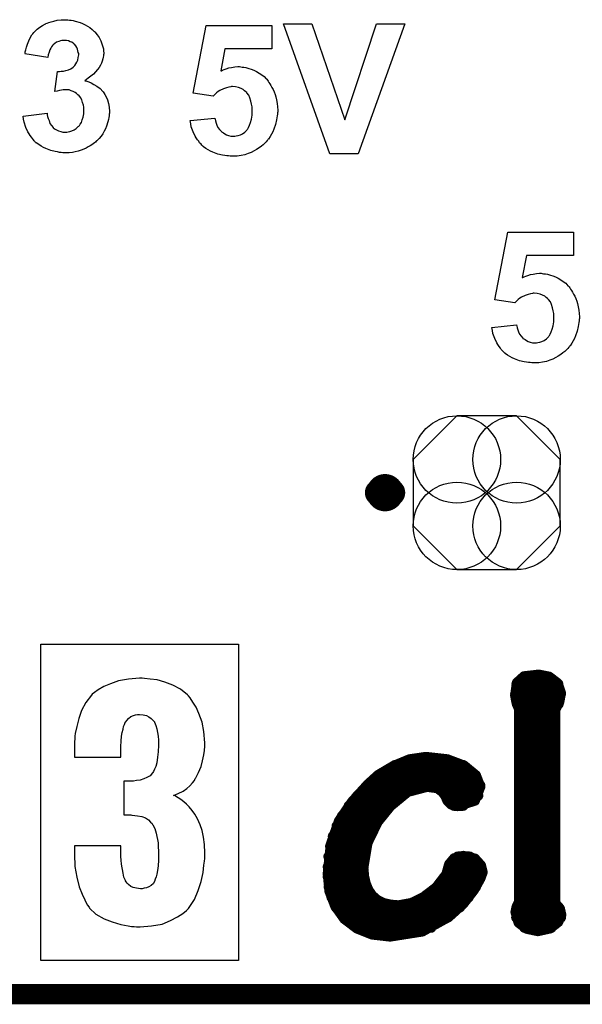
# Model space of a CAD drawing. Extents: x -0.07 to 0.95, y -0.15 to 2.1.
# Tile 3 of 14: x 0.41 to 0.58, y -0.15 to 0.14. Entities that reach past the tile are written whole.
import ezdxf

# ---------------------------------------------------------------- set-up
doc = ezdxf.new("R2010")
doc.units = 0
doc.layers.get('0').update_dxf_attribs({"linetype": 'CONTINUOUS'})
for name, color, linetype in [('gko', 6, 'CONTINUOUS'), ('gto', 2, 'CONTINUOUS'), ('gts', 1, 'CONTINUOUS')]:
    doc.layers.add(name, color=color, linetype=linetype)

# ---------------------------------------------------------------- blocks, each defined once
blk = doc.blocks.new('D62')
at = {"const_width": 0.00395}
blk.add_lwpolyline([(-0.001975, 0, 1), (0.001975, 0, 1)], format="xyb", close=True, dxfattribs=at)
blk = doc.blocks.new('D31')
at = {"const_width": 0.0015}
blk.add_lwpolyline([(-0.00075, 0, 1), (0.00075, 0, 1)], format="xyb", close=True, dxfattribs=at)
blk = doc.blocks.new('D64')
blk.add_lwpolyline([(-0.0217, 0.0098), (-0.0217, -0.0098), (-0.0088, -0.0227), (0.0088, -0.0227), (0.0217, -0.0098), (0.0217, 0.0098), (0.0088, 0.0227), (-0.0088, 0.0227)], close=True)
for centre in [(-0.0088, 0.0098), (0.0088, 0.0098), (-0.0088, -0.0098), (0.0088, -0.0098)]:
    blk.add_circle(centre, 0.0129)

msp = doc.modelspace()

# ---------------------------------------------------------------- linework, layer by layer
at = {"layer": 'gko', "color": 6, "const_width": 0.006}
msp.add_lwpolyline([(-0.05, -0.15), (0.85, -0.15)], dxfattribs=at)
at = {"layer": 'gto', "color": 2}
for points in [[(0.4279, 0.1376), (0.4284, 0.1375), (0.4289, 0.1375), (0.4295, 0.1374), (0.4301, 0.1372), (0.4315, 0.1368), (0.4322, 0.1365), (0.433, 0.1361), (0.4337, 0.1357), (0.4344, 0.1353), (0.4351, 0.1347), (0.4357, 0.1341), (0.4358, 0.1341), (0.4359, 0.134), (0.436, 0.1339), (0.4362, 0.1336), (0.4366, 0.1331), (0.4371, 0.1323), (0.4376, 0.1314), (0.438, 0.1302), (0.4384, 0.129), (0.4384, 0.1284), (0.4385, 0.1277), (0.4385, 0.1277), (0.4385, 0.1275), (0.4384, 0.1272), (0.4384, 0.1269), (0.4383, 0.1265), (0.4382, 0.126), (0.438, 0.1254), (0.4378, 0.1248), (0.4375, 0.1242), (0.4371, 0.1235), (0.4367, 0.1229), (0.4361, 0.1222), (0.4355, 0.1215), (0.4347, 0.1209), (0.4339, 0.1203), (0.4329, 0.1196), (0.433, 0.1196), (0.4331, 0.1196), (0.4332, 0.1196), (0.4335, 0.1195), (0.4341, 0.1193), (0.4348, 0.119), (0.4356, 0.1185), (0.4365, 0.118), (0.4374, 0.1173), (0.4382, 0.1164), (0.4383, 0.1163), (0.4385, 0.116), (0.4388, 0.1155), (0.4392, 0.1148), (0.4396, 0.1139), (0.4399, 0.1129), (0.4401, 0.1118), (0.4402, 0.1105), (0.4402, 0.1104), (0.4402, 0.1103), (0.4402, 0.11), (0.4401, 0.1097), (0.4401, 0.1092), (0.44, 0.1087), (0.4399, 0.1081), (0.4397, 0.1075), (0.4393, 0.1062), (0.439, 0.1054), (0.4386, 0.1047), (0.4382, 0.1039), (0.4377, 0.1032), (0.4371, 0.1025), (0.4365, 0.1018), (0.4364, 0.1018), (0.4363, 0.1017), (0.4361, 0.1015), (0.4358, 0.1013), (0.4354, 0.101), (0.435, 0.1007), (0.4345, 0.1004), (0.4339, 0.1001), (0.4333, 0.0997), (0.4326, 0.0994), (0.4318, 0.0991), (0.431, 0.0988), (0.4301, 0.0986), (0.4293, 0.0984), (0.4283, 0.0983), (0.4273, 0.0983), (0.4268, 0.0983), (0.4264, 0.0983), (0.4259, 0.0984), (0.4254, 0.0984), (0.4249, 0.0986), (0.4242, 0.0987), (0.4229, 0.099), (0.4214, 0.0996), (0.4207, 0.0999), (0.42, 0.1003), (0.4193, 0.1008), (0.4186, 0.1013), (0.4185, 0.1013), (0.4184, 0.1014), (0.4183, 0.1016), (0.418, 0.1018), (0.4178, 0.1021), (0.4175, 0.1025), (0.4172, 0.1029), (0.4168, 0.1034), (0.4165, 0.1039), (0.4161, 0.1045), (0.4155, 0.1058), (0.415, 0.1074), (0.4148, 0.1082), (0.4147, 0.1091), (0.4218, 0.11), (0.4218, 0.1099), (0.4218, 0.1099), (0.4218, 0.1095), (0.4219, 0.109), (0.4221, 0.1084), (0.4224, 0.1078), (0.4226, 0.107), (0.4231, 0.1064), (0.4236, 0.1058), (0.4236, 0.1057), (0.4239, 0.1055), (0.4242, 0.1053), (0.4246, 0.1051), (0.4251, 0.1048), (0.4258, 0.1046), (0.4264, 0.1044), (0.4272, 0.1044), (0.4273, 0.1044), (0.4276, 0.1044), (0.428, 0.1045), (0.4285, 0.1046), (0.4291, 0.1048), (0.4298, 0.1051), (0.4304, 0.1055), (0.431, 0.1061), (0.4311, 0.1062), (0.4313, 0.1064), (0.4315, 0.1068), (0.4319, 0.1073), (0.4321, 0.108), (0.4324, 0.1088), (0.4326, 0.1098), (0.4326, 0.1108), (0.4326, 0.1109), (0.4326, 0.1109), (0.4326, 0.1113), (0.4326, 0.1118), (0.4325, 0.1124), (0.4322, 0.1132), (0.432, 0.1139), (0.4316, 0.1146), (0.4311, 0.1153), (0.431, 0.1153), (0.4308, 0.1155), (0.4305, 0.1158), (0.4301, 0.1161), (0.4295, 0.1164), (0.4289, 0.1166), (0.4283, 0.1169), (0.4275, 0.1169), (0.4269, 0.1169), (0.4265, 0.1169), (0.426, 0.1168), (0.4254, 0.1167), (0.4248, 0.1165), (0.4241, 0.1164), (0.4249, 0.1223), (0.4254, 0.1223), (0.4259, 0.1224), (0.4266, 0.1224), (0.4273, 0.1226), (0.4281, 0.1228), (0.4288, 0.1231), (0.4295, 0.1236), (0.4295, 0.1236), (0.4298, 0.1239), (0.43, 0.1241), (0.4303, 0.1246), (0.4306, 0.1251), (0.4309, 0.1257), (0.431, 0.1264), (0.4311, 0.1272), (0.4311, 0.1274), (0.4311, 0.1276), (0.431, 0.1279), (0.4309, 0.1284), (0.4308, 0.1289), (0.4306, 0.1294), (0.4303, 0.1299), (0.4299, 0.1304), (0.4299, 0.1304), (0.4297, 0.1305), (0.4295, 0.1307), (0.4291, 0.131), (0.4286, 0.1311), (0.4281, 0.1314), (0.4275, 0.1315), (0.4268, 0.1315), (0.4265, 0.1315), (0.4261, 0.1315), (0.4257, 0.1314), (0.4252, 0.1312), (0.4246, 0.131), (0.4241, 0.1306), (0.4236, 0.1302), (0.4235, 0.1301), (0.4234, 0.13), (0.4231, 0.1296), (0.4229, 0.1292), (0.4226, 0.1287), (0.4224, 0.128), (0.4221, 0.1272), (0.422, 0.1264), (0.4152, 0.1275), (0.4152, 0.1275), (0.4153, 0.1276), (0.4153, 0.1278), (0.4153, 0.1281), (0.4155, 0.1287), (0.4157, 0.1295), (0.416, 0.1304), (0.4164, 0.1314), (0.4168, 0.1322), (0.4173, 0.1331), (0.4174, 0.1332), (0.4176, 0.1334), (0.4179, 0.1338), (0.4184, 0.1343), (0.4189, 0.1348), (0.4196, 0.1354), (0.4204, 0.1359), (0.4213, 0.1364), (0.4214, 0.1364), (0.4214, 0.1365), (0.4218, 0.1366), (0.4223, 0.1368), (0.423, 0.137), (0.4238, 0.1372), (0.4248, 0.1375), (0.4259, 0.1376), (0.427, 0.1376), (0.4275, 0.1376), (0.4279, 0.1376)], [(0.4881, 0.129), (0.4742, 0.129), (0.473, 0.1225), (0.4731, 0.1225), (0.4732, 0.1225), (0.4735, 0.1227), (0.474, 0.1229), (0.4746, 0.1231), (0.4754, 0.1234), (0.4762, 0.1235), (0.4772, 0.1237), (0.4781, 0.1238), (0.4786, 0.1238), (0.4789, 0.1237), (0.4793, 0.1236), (0.4798, 0.1236), (0.4804, 0.1235), (0.481, 0.1233), (0.4823, 0.1229), (0.483, 0.1226), (0.4836, 0.1223), (0.4844, 0.1218), (0.4851, 0.1213), (0.4858, 0.1208), (0.4864, 0.1201), (0.4865, 0.1201), (0.4866, 0.12), (0.4868, 0.1198), (0.487, 0.1195), (0.4872, 0.1191), (0.4875, 0.1187), (0.4878, 0.1182), (0.4881, 0.1176), (0.4885, 0.117), (0.4888, 0.1163), (0.4891, 0.1155), (0.4893, 0.1148), (0.4895, 0.1139), (0.4897, 0.1129), (0.4898, 0.1119), (0.4899, 0.1109), (0.4899, 0.1108), (0.4899, 0.1107), (0.4899, 0.1104), (0.4898, 0.1101), (0.4898, 0.1097), (0.4897, 0.1092), (0.4896, 0.1086), (0.4895, 0.108), (0.4892, 0.1067), (0.4887, 0.1053), (0.4884, 0.1045), (0.488, 0.1038), (0.4876, 0.1031), (0.4871, 0.1023), (0.487, 0.1023), (0.4869, 0.1021), (0.4867, 0.1019), (0.4864, 0.1016), (0.486, 0.1012), (0.4855, 0.1007), (0.485, 0.1003), (0.4844, 0.0998), (0.4836, 0.0993), (0.4829, 0.0989), (0.482, 0.0984), (0.4811, 0.0981), (0.4801, 0.0977), (0.479, 0.0975), (0.4779, 0.0973), (0.4767, 0.0973), (0.4762, 0.0973), (0.4758, 0.0973), (0.4753, 0.0974), (0.4748, 0.0974), (0.4742, 0.0975), (0.4735, 0.0976), (0.4722, 0.0979), (0.4707, 0.0985), (0.47, 0.0988), (0.4693, 0.0992), (0.4686, 0.0996), (0.4679, 0.1001), (0.4679, 0.1002), (0.4678, 0.1002), (0.4676, 0.1004), (0.4674, 0.1006), (0.4672, 0.1009), (0.4668, 0.1013), (0.4666, 0.1017), (0.4662, 0.1021), (0.4658, 0.1027), (0.4655, 0.1032), (0.4649, 0.1045), (0.4643, 0.106), (0.4642, 0.1069), (0.464, 0.1078), (0.4713, 0.1085), (0.4713, 0.1084), (0.4714, 0.1082), (0.4715, 0.1077), (0.4717, 0.1071), (0.4719, 0.1065), (0.4722, 0.1058), (0.4727, 0.1052), (0.4732, 0.1046), (0.4732, 0.1045), (0.4734, 0.1044), (0.4738, 0.1042), (0.4742, 0.1039), (0.4747, 0.1036), (0.4753, 0.1034), (0.476, 0.1032), (0.4768, 0.1032), (0.4769, 0.1032), (0.4772, 0.1032), (0.4776, 0.1033), (0.4782, 0.1034), (0.4788, 0.1036), (0.4794, 0.1039), (0.4801, 0.1044), (0.4807, 0.105), (0.4808, 0.1052), (0.481, 0.1054), (0.4812, 0.1058), (0.4815, 0.1065), (0.4818, 0.1073), (0.4821, 0.1082), (0.4823, 0.1094), (0.4823, 0.1107), (0.4823, 0.1108), (0.4823, 0.1109), (0.4823, 0.111), (0.4823, 0.1113), (0.4823, 0.1119), (0.4821, 0.1127), (0.4819, 0.1136), (0.4816, 0.1145), (0.4813, 0.1153), (0.4807, 0.116), (0.4807, 0.1161), (0.4804, 0.1163), (0.48, 0.1166), (0.4796, 0.117), (0.479, 0.1173), (0.4783, 0.1176), (0.4774, 0.1178), (0.4765, 0.1179), (0.4762, 0.1179), (0.476, 0.1178), (0.4754, 0.1177), (0.4747, 0.1175), (0.4738, 0.1172), (0.4728, 0.1167), (0.4723, 0.1164), (0.4718, 0.116), (0.4713, 0.1155), (0.4708, 0.115), (0.4649, 0.1159), (0.4687, 0.1359), (0.4881, 0.1359), (0.4881, 0.129)], [(0.5136, 0.098), (0.5052, 0.098), (0.4915, 0.1364), (0.4999, 0.1364), (0.5096, 0.108), (0.519, 0.1364), (0.5273, 0.1364), (0.5136, 0.098)], [(0.5771, 0.068), (0.5632, 0.068), (0.562, 0.0615), (0.5621, 0.0615), (0.5622, 0.0615), (0.5625, 0.0617), (0.563, 0.0619), (0.5636, 0.0621), (0.5644, 0.0624), (0.5652, 0.0625), (0.5662, 0.0627), (0.5671, 0.0628), (0.5676, 0.0628), (0.5679, 0.0627), (0.5683, 0.0626), (0.5688, 0.0626), (0.5694, 0.0625), (0.57, 0.0623), (0.5713, 0.0619), (0.572, 0.0616), (0.5726, 0.0613), (0.5734, 0.0608), (0.5741, 0.0603), (0.5748, 0.0598), (0.5754, 0.0591), (0.5755, 0.0591), (0.5756, 0.059), (0.5758, 0.0588), (0.576, 0.0585), (0.5762, 0.0581), (0.5765, 0.0577), (0.5768, 0.0572), (0.5771, 0.0566), (0.5775, 0.056), (0.5778, 0.0553), (0.5781, 0.0545), (0.5783, 0.0538), (0.5785, 0.0529), (0.5787, 0.0519), (0.5788, 0.0509), (0.5789, 0.0499), (0.5789, 0.0498), (0.5789, 0.0497), (0.5789, 0.0494), (0.5788, 0.0491), (0.5788, 0.0487), (0.5787, 0.0482), (0.5786, 0.0476), (0.5785, 0.047), (0.5782, 0.0457), (0.5777, 0.0443), (0.5774, 0.0435), (0.577, 0.0428), (0.5766, 0.0421), (0.5761, 0.0413), (0.576, 0.0413), (0.5759, 0.0411), (0.5757, 0.0409), (0.5754, 0.0406), (0.575, 0.0402), (0.5745, 0.0397), (0.574, 0.0393), (0.5734, 0.0388), (0.5726, 0.0383), (0.5719, 0.0379), (0.571, 0.0374), (0.5701, 0.0371), (0.5691, 0.0367), (0.568, 0.0365), (0.5669, 0.0363), (0.5657, 0.0363), (0.5652, 0.0363), (0.5648, 0.0363), (0.5643, 0.0364), (0.5638, 0.0364), (0.5632, 0.0365), (0.5625, 0.0366), (0.5612, 0.0369), (0.5597, 0.0375), (0.559, 0.0378), (0.5583, 0.0382), (0.5576, 0.0386), (0.5569, 0.0391), (0.5569, 0.0392), (0.5568, 0.0392), (0.5566, 0.0394), (0.5564, 0.0396), (0.5562, 0.0399), (0.5558, 0.0403), (0.5556, 0.0407), (0.5552, 0.0411), (0.5548, 0.0417), (0.5545, 0.0422), (0.5539, 0.0435), (0.5533, 0.045), (0.5532, 0.0459), (0.553, 0.0468), (0.5603, 0.0475), (0.5603, 0.0474), (0.5604, 0.0472), (0.5605, 0.0467), (0.5607, 0.0461), (0.5609, 0.0455), (0.5612, 0.0448), (0.5617, 0.0442), (0.5622, 0.0436), (0.5622, 0.0435), (0.5624, 0.0434), (0.5628, 0.0432), (0.5632, 0.0429), (0.5637, 0.0426), (0.5643, 0.0424), (0.565, 0.0422), (0.5658, 0.0422), (0.5659, 0.0422), (0.5662, 0.0422), (0.5666, 0.0423), (0.5672, 0.0424), (0.5678, 0.0426), (0.5684, 0.0429), (0.5691, 0.0434), (0.5697, 0.044), (0.5698, 0.0442), (0.57, 0.0444), (0.5702, 0.0448), (0.5705, 0.0455), (0.5708, 0.0463), (0.5711, 0.0472), (0.5713, 0.0484), (0.5713, 0.0497), (0.5713, 0.0498), (0.5713, 0.0499), (0.5713, 0.05), (0.5713, 0.0503), (0.5713, 0.0509), (0.5711, 0.0517), (0.5709, 0.0526), (0.5706, 0.0535), (0.5703, 0.0543), (0.5697, 0.055), (0.5696, 0.0551), (0.5694, 0.0553), (0.569, 0.0556), (0.5686, 0.056), (0.568, 0.0563), (0.5673, 0.0566), (0.5664, 0.0568), (0.5655, 0.0569), (0.5652, 0.0569), (0.565, 0.0568), (0.5644, 0.0567), (0.5637, 0.0565), (0.5628, 0.0562), (0.5618, 0.0557), (0.5613, 0.0554), (0.5608, 0.055), (0.5603, 0.0545), (0.5598, 0.054), (0.5539, 0.0549), (0.5577, 0.0749), (0.5771, 0.0749), (0.5771, 0.068)], [(0.4783, -0.1401), (0.4199, -0.1401), (0.4199, -0.0467), (0.4783, -0.0467), (0.4783, -0.1401)], [(0.4498, -0.0567), (0.449, -0.0567), (0.4458, -0.057), (0.4429, -0.0575), (0.4405, -0.0584), (0.4385, -0.0592), (0.4369, -0.0602), (0.4358, -0.061), (0.4351, -0.0615), (0.4349, -0.0618), (0.4332, -0.0639), (0.4319, -0.0663), (0.4311, -0.0686), (0.4306, -0.071), (0.4301, -0.0731), (0.43, -0.0739), (0.43, -0.0747), (0.4299, -0.0754), (0.4299, -0.0758), (0.4299, -0.0761), (0.4299, -0.0763), (0.4299, -0.0801), (0.4435, -0.0801), (0.4435, -0.0769), (0.4436, -0.0753), (0.4437, -0.0739), (0.4439, -0.0728), (0.4442, -0.0718), (0.4443, -0.071), (0.4446, -0.0704), (0.4447, -0.0701), (0.4447, -0.07), (0.4453, -0.0692), (0.4458, -0.0686), (0.4465, -0.0681), (0.4473, -0.0678), (0.4479, -0.0676), (0.4485, -0.0675), (0.449, -0.0675), (0.4501, -0.0676), (0.4511, -0.0678), (0.4518, -0.0682), (0.4525, -0.0686), (0.4529, -0.069), (0.4532, -0.0693), (0.4535, -0.0696), (0.4535, -0.0697), (0.4539, -0.0707), (0.4542, -0.0717), (0.4546, -0.0739), (0.4547, -0.075), (0.4547, -0.0758), (0.4547, -0.0764), (0.4547, -0.0765), (0.4546, -0.0785), (0.4544, -0.0801), (0.4542, -0.0817), (0.4539, -0.0828), (0.4535, -0.0836), (0.4532, -0.0843), (0.453, -0.0846), (0.4529, -0.0847), (0.4522, -0.0856), (0.4512, -0.0861), (0.4503, -0.0865), (0.4492, -0.0868), (0.4482, -0.0869), (0.4473, -0.0871), (0.4444, -0.0871), (0.4444, -0.0971), (0.4465, -0.0971), (0.4468, -0.0972), (0.4469, -0.0972), (0.4485, -0.0974), (0.4497, -0.0976), (0.4508, -0.098), (0.4517, -0.0986), (0.4523, -0.0992), (0.4528, -0.0996), (0.4529, -0.0999), (0.453, -0.1), (0.4536, -0.1011), (0.454, -0.1025), (0.4546, -0.1053), (0.4546, -0.1067), (0.4547, -0.1076), (0.4547, -0.1083), (0.4547, -0.1086), (0.4547, -0.1105), (0.4546, -0.1121), (0.4544, -0.1135), (0.4542, -0.1146), (0.454, -0.1154), (0.4537, -0.1161), (0.4536, -0.1164), (0.4536, -0.1165), (0.4532, -0.1173), (0.4525, -0.1179), (0.4518, -0.1183), (0.4511, -0.1186), (0.4504, -0.1187), (0.4498, -0.1189), (0.4493, -0.1189), (0.4482, -0.1187), (0.4472, -0.1185), (0.4465, -0.1182), (0.4458, -0.1176), (0.4454, -0.1172), (0.4451, -0.1169), (0.4449, -0.1166), (0.4449, -0.1165), (0.4444, -0.1155), (0.4442, -0.1143), (0.4437, -0.1116), (0.4436, -0.1105), (0.4435, -0.1094), (0.4435, -0.1089), (0.4435, -0.1086), (0.4435, -0.1062), (0.4299, -0.1062), (0.4299, -0.1087), (0.43, -0.1123), (0.4306, -0.1155), (0.4312, -0.1183), (0.4321, -0.1205), (0.4329, -0.1222), (0.4336, -0.1236), (0.4342, -0.1243), (0.4343, -0.1246), (0.4362, -0.1264), (0.4386, -0.1278), (0.441, -0.1287), (0.4435, -0.1294), (0.4457, -0.1298), (0.4467, -0.13), (0.4475, -0.13), (0.4482, -0.1301), (0.4492, -0.1301), (0.4526, -0.1298), (0.4557, -0.1293), (0.4582, -0.1283), (0.4603, -0.1272), (0.4618, -0.1262), (0.4629, -0.1253), (0.4635, -0.1247), (0.4637, -0.1244), (0.4653, -0.1221), (0.4664, -0.1194), (0.4672, -0.1168), (0.4678, -0.1141), (0.468, -0.1119), (0.4682, -0.1108), (0.4683, -0.11), (0.4683, -0.1093), (0.4683, -0.1087), (0.4683, -0.1085), (0.4683, -0.1083), (0.4682, -0.1058), (0.4679, -0.1037), (0.4675, -0.1017), (0.4669, -0.1), (0.4662, -0.0983), (0.4654, -0.0969), (0.4646, -0.0958), (0.4637, -0.0947), (0.4629, -0.0939), (0.4621, -0.0932), (0.4612, -0.0926), (0.4605, -0.0921), (0.46, -0.0918), (0.4596, -0.0915), (0.4593, -0.0914), (0.4591, -0.0914), (0.4605, -0.0908), (0.4619, -0.0901), (0.463, -0.0893), (0.4639, -0.0885), (0.4647, -0.0876), (0.4653, -0.0869), (0.4655, -0.0864), (0.4657, -0.0862), (0.4665, -0.0846), (0.4672, -0.0828), (0.4676, -0.0811), (0.468, -0.0794), (0.4682, -0.0781), (0.4683, -0.0768), (0.4683, -0.0761), (0.4683, -0.0758), (0.468, -0.0725), (0.4675, -0.0697), (0.4666, -0.0672), (0.4658, -0.0653), (0.4648, -0.0638), (0.464, -0.0625), (0.4635, -0.062), (0.4632, -0.0617), (0.4611, -0.06), (0.4589, -0.0588), (0.4565, -0.0579), (0.4543, -0.0572), (0.4522, -0.057), (0.4505, -0.0568), (0.4498, -0.0567)]]:
    msp.add_lwpolyline(points, dxfattribs=at)
at = {"layer": 'gto', "color": 2, "const_width": 0.007}
for points in [[(0.5235, -0.002, 1), (0.5195, -0.002)], [(0.5195, -0.002, 1), (0.5235, -0.002)]]:
    msp.add_lwpolyline(points, format="xyb", dxfattribs=at)
at = {"layer": 'gto', "color": 2}
for points, const_width in [([(0.5195, -0.002), (0.5195, -0.002)], 0.007), ([(0.5235, -0.002), (0.5235, -0.002)], 0.007), ([(0.5235, -0.002), (0.5235, -0.002)], 0.007), ([(0.5604, -0.0581), (0.5625, -0.0562)], 0.003), ([(0.5625, -0.0562), (0.5669, -0.0557)], 0.003), ([(0.5669, -0.0557), (0.5699, -0.0563)], 0.003), ([(0.5699, -0.0563), (0.5724, -0.0582)], 0.003), ([(0.5599, -0.0619), (0.5604, -0.0581)], 0.003), ([(0.5603, -0.0584), (0.5726, -0.0584)], 0.003), ([(0.5724, -0.0582), (0.5734, -0.0611)], 0.003), ([(0.5599, -0.0614), (0.5734, -0.0614)], 0.003), ([(0.5599, -0.0619), (0.5603, -0.064)], 0.003), ([(0.5729, -0.0638), (0.5734, -0.0611)], 0.003), ([(0.5603, -0.064), (0.561, -0.0658)], 0.003), ([(0.5604, -0.0644), (0.5727, -0.0644)], 0.003), ([(0.5717, -0.0661), (0.5729, -0.0638)], 0.003), ([(0.561, -0.1228), (0.561, -0.0658)], 0.003), ([(0.561, -0.0674), (0.5717, -0.0674)], 0.003), ([(0.5717, -0.1231), (0.5717, -0.0661)], 0.003), ([(0.561, -0.0704), (0.5717, -0.0704)], 0.003), ([(0.561, -0.0734), (0.5717, -0.0734)], 0.003), ([(0.561, -0.0764), (0.5717, -0.0764)], 0.003), ([(0.561, -0.0794), (0.5717, -0.0794)], 0.003), ([(0.5195, -0.0853), (0.5239, -0.0827)], 0.003), ([(0.5239, -0.0827), (0.5287, -0.0807)], 0.003), ([(0.5244, -0.0824), (0.5446, -0.0824)], 0.003), ([(0.5287, -0.0807), (0.5335, -0.08)], 0.003), ([(0.5335, -0.08), (0.5336, -0.08)], 0.003), ([(0.5336, -0.08), (0.5399, -0.0807)], 0.003), ([(0.5399, -0.0807), (0.5449, -0.0826)], 0.003), ([(0.5449, -0.0826), (0.5483, -0.0854)], 0.003), ([(0.561, -0.0824), (0.5717, -0.0824)], 0.003), ([(0.5164, -0.0881), (0.5195, -0.0853)], 0.003), ([(0.5194, -0.0854), (0.5483, -0.0854)], 0.003), ([(0.5483, -0.0854), (0.5496, -0.0888)], 0.003), ([(0.561, -0.0854), (0.5717, -0.0854)], 0.003), ([(0.5117, -0.0933), (0.5164, -0.0881)], 0.003), ([(0.5161, -0.0884), (0.5496, -0.0884)], 0.003), ([(0.561, -0.0884), (0.5717, -0.0884)], 0.003), ([(0.5133, -0.0914), (0.5265, -0.0914)], 0.003), ([(0.5231, -0.0945), (0.5282, -0.0903)], 0.003), ([(0.5282, -0.0903), (0.5339, -0.0888)], 0.003), ([(0.5339, -0.0888), (0.5369, -0.0892)], 0.003), ([(0.5369, -0.0892), (0.5384, -0.0903)], 0.003), ([(0.5384, -0.0903), (0.5393, -0.0915)], 0.003), ([(0.5392, -0.0914), (0.549, -0.0914)], 0.003), ([(0.5393, -0.0915), (0.5399, -0.0929)], 0.003), ([(0.548, -0.0929), (0.5496, -0.0888)], 0.003), ([(0.561, -0.0914), (0.5717, -0.0914)], 0.003), ([(0.5079, -0.0989), (0.5117, -0.0933)], 0.003), ([(0.5108, -0.0944), (0.5232, -0.0944)], 0.003), ([(0.5399, -0.0929), (0.541, -0.094)], 0.003), ([(0.541, -0.094), (0.5429, -0.0945)], 0.003), ([(0.5418, -0.0944), (0.5446, -0.0944)], 0.003), ([(0.5429, -0.0945), (0.548, -0.0929)], 0.003), ([(0.561, -0.0944), (0.5717, -0.0944)], 0.003), ([(0.5193, -0.0992), (0.5231, -0.0945)], 0.003), ([(0.5055, -0.1058), (0.5079, -0.0989)], 0.003), ([(0.5088, -0.0974), (0.5206, -0.0974)], 0.003), ([(0.5163, -0.1054), (0.5193, -0.0992)], 0.003), ([(0.561, -0.0974), (0.5717, -0.0974)], 0.003), ([(0.5072, -0.1004), (0.5186, -0.1004)], 0.003), ([(0.561, -0.1004), (0.5717, -0.1004)], 0.003), ([(0.5046, -0.1144), (0.5055, -0.1058)], 0.003), ([(0.5061, -0.1034), (0.5171, -0.1034)], 0.003), ([(0.5151, -0.1127), (0.5163, -0.1054)], 0.003), ([(0.561, -0.1034), (0.5717, -0.1034)], 0.003), ([(0.5053, -0.1064), (0.516, -0.1064)], 0.003), ([(0.561, -0.1064), (0.5717, -0.1064)], 0.003), ([(0.5048, -0.1094), (0.5153, -0.1094)], 0.003), ([(0.5396, -0.1146), (0.5404, -0.1117)], 0.003), ([(0.5404, -0.1117), (0.5419, -0.1099)], 0.003), ([(0.5419, -0.1099), (0.5446, -0.1092)], 0.003), ([(0.5429, -0.1094), (0.5465, -0.1094)], 0.003), ([(0.5446, -0.1092), (0.548, -0.11)], 0.003), ([(0.548, -0.11), (0.5498, -0.112)], 0.003), ([(0.561, -0.1094), (0.5717, -0.1094)], 0.003), ([(0.5046, -0.1124), (0.5151, -0.1124)], 0.003), ([(0.5046, -0.1144), (0.5051, -0.1196)], 0.003), ([(0.5151, -0.1127), (0.5153, -0.1152)], 0.003), ([(0.5366, -0.1185), (0.5396, -0.1146)], 0.003), ([(0.5402, -0.1124), (0.5499, -0.1124)], 0.003), ([(0.5496, -0.1159), (0.5503, -0.114)], 0.003), ([(0.5498, -0.112), (0.5503, -0.114)], 0.003), ([(0.561, -0.1124), (0.5717, -0.1124)], 0.003), ([(0.5046, -0.1154), (0.5153, -0.1154)], 0.003), ([(0.5153, -0.1152), (0.5158, -0.1174)], 0.003), ([(0.5158, -0.1174), (0.5166, -0.1193)], 0.003), ([(0.5391, -0.1154), (0.5498, -0.1154)], 0.003), ([(0.5477, -0.1193), (0.5496, -0.1159)], 0.003), ([(0.561, -0.1154), (0.5717, -0.1154)], 0.003), ([(0.5049, -0.1184), (0.5161, -0.1184)], 0.003), ([(0.5051, -0.1196), (0.5068, -0.124)], 0.003), ([(0.5166, -0.1193), (0.5177, -0.1209)], 0.003), ([(0.5328, -0.1214), (0.5366, -0.1185)], 0.003), ([(0.5367, -0.1184), (0.5483, -0.1184)], 0.003), ([(0.5446, -0.1233), (0.5477, -0.1193)], 0.003), ([(0.561, -0.1184), (0.5717, -0.1184)], 0.003), ([(0.5057, -0.1214), (0.5182, -0.1214)], 0.003), ([(0.5177, -0.1209), (0.5192, -0.1222)], 0.003), ([(0.5192, -0.1222), (0.521, -0.1231)], 0.003), ([(0.521, -0.1231), (0.5231, -0.1236)], 0.003), ([(0.5255, -0.1238), (0.5293, -0.1231)], 0.003), ([(0.5293, -0.1231), (0.5328, -0.1214)], 0.003), ([(0.5329, -0.1214), (0.5462, -0.1214)], 0.003), ([(0.5403, -0.1272), (0.5446, -0.1233)], 0.003), ([(0.5603, -0.1243), (0.561, -0.1228)], 0.003), ([(0.561, -0.1214), (0.5717, -0.1214)], 0.003), ([(0.5717, -0.1231), (0.5731, -0.1248)], 0.003), ([(0.5068, -0.124), (0.5095, -0.1278)], 0.003), ([(0.507, -0.1244), (0.5436, -0.1244)], 0.003), ([(0.5231, -0.1236), (0.5255, -0.1238)], 0.003), ([(0.56, -0.1258), (0.5603, -0.1243)], 0.003), ([(0.56, -0.1258), (0.5609, -0.1289)], 0.003), ([(0.5603, -0.1244), (0.5728, -0.1244)], 0.003), ([(0.5731, -0.1248), (0.5735, -0.1266)], 0.003), ([(0.5092, -0.1274), (0.54, -0.1274)], 0.003), ([(0.5095, -0.1278), (0.5132, -0.1306)], 0.003), ([(0.5325, -0.1315), (0.5403, -0.1272)], 0.003), ([(0.5602, -0.1274), (0.5734, -0.1274)], 0.003), ([(0.5609, -0.1289), (0.5633, -0.1307)], 0.003), ([(0.5702, -0.1306), (0.5726, -0.1287)], 0.003), ([(0.5726, -0.1287), (0.5735, -0.1266)], 0.003), ([(0.5129, -0.1304), (0.5351, -0.1304)], 0.003), ([(0.5132, -0.1306), (0.5177, -0.1324)], 0.003), ([(0.523, -0.133), (0.5325, -0.1315)], 0.003), ([(0.5626, -0.1304), (0.5706, -0.1304)], 0.003), ([(0.5633, -0.1307), (0.5666, -0.1314)], 0.003), ([(0.5666, -0.1314), (0.5702, -0.1306)], 0.003), ([(0.5177, -0.1324), (0.523, -0.133)], 0.003)]:
    msp.add_lwpolyline(points, dxfattribs=dict(at, const_width=const_width))

# ---------------------------------------------------------------- block references
at = {"layer": 'gto'}
for name, p in [('D62', (0.5195, -0.002)), ('D62', (0.5195, -0.002)), ('D62', (0.5235, -0.002)), ('D62', (0.5235, -0.002)), ('D62', (0.5235, -0.002)), ('D62', (0.5235, -0.002)), ('D31', (0.5625, -0.0562)), ('D31', (0.5669, -0.0557)), ('D31', (0.5699, -0.0563)), ('D31', (0.5603, -0.0584)), ('D31', (0.5604, -0.0581)), ('D31', (0.5724, -0.0582)), ('D31', (0.5726, -0.0584)), ('D31', (0.5599, -0.0614)), ('D31', (0.5599, -0.0619)), ('D31', (0.5599, -0.0619)), ('D31', (0.5734, -0.0611)), ('D31', (0.5734, -0.0611)), ('D31', (0.5734, -0.0614)), ('D31', (0.5603, -0.064)), ('D31', (0.5603, -0.064)), ('D31', (0.5604, -0.0644)), ('D31', (0.5727, -0.0644)), ('D31', (0.5729, -0.0638)), ('D31', (0.5729, -0.0638)), ('D31', (0.561, -0.0658)), ('D31', (0.561, -0.0658)), ('D31', (0.561, -0.0674)), ('D31', (0.5717, -0.0661)), ('D31', (0.5717, -0.0661)), ('D31', (0.5717, -0.0674)), ('D31', (0.561, -0.0704)), ('D31', (0.5717, -0.0704)), ('D31', (0.561, -0.0734)), ('D31', (0.5717, -0.0734)), ('D31', (0.561, -0.0764)), ('D31', (0.5717, -0.0764)), ('D31', (0.561, -0.0794)), ('D31', (0.5717, -0.0794)), ('D31', (0.5239, -0.0827)), ('D31', (0.5244, -0.0824)), ('D31', (0.5287, -0.0807)), ('D31', (0.5335, -0.08)), ('D31', (0.5335, -0.08)), ('D31', (0.5336, -0.08)), ('D31', (0.5399, -0.0807)), ('D31', (0.5446, -0.0824)), ('D31', (0.5449, -0.0826)), ('D31', (0.561, -0.0824)), ('D31', (0.5717, -0.0824)), ('D31', (0.5194, -0.0854)), ('D31', (0.5195, -0.0853)), ('D31', (0.5483, -0.0854)), ('D31', (0.5483, -0.0854)), ('D31', (0.561, -0.0854)), ('D31', (0.5717, -0.0854)), ('D31', (0.5161, -0.0884)), ('D31', (0.5164, -0.0881)), ('D31', (0.5496, -0.0884)), ('D31', (0.561, -0.0884)), ('D31', (0.5717, -0.0884)), ('D31', (0.5133, -0.0914)), ('D31', (0.5265, -0.0914)), ('D31', (0.5282, -0.0903)), ('D31', (0.5282, -0.0903)), ('D31', (0.5339, -0.0888)), ('D31', (0.5339, -0.0888)), ('D31', (0.5369, -0.0892)), ('D31', (0.5369, -0.0892)), ('D31', (0.5384, -0.0903)), ('D31', (0.5384, -0.0903)), ('D31', (0.5392, -0.0914)), ('D31', (0.5393, -0.0915)), ('D31', (0.5393, -0.0915)), ('D31', (0.549, -0.0914)), ('D31', (0.5496, -0.0888)), ('D31', (0.5496, -0.0888)), ('D31', (0.561, -0.0914)), ('D31', (0.5717, -0.0914)), ('D31', (0.5108, -0.0944)), ('D31', (0.5117, -0.0933)), ('D31', (0.5232, -0.0944)), ('D31', (0.5399, -0.0929)), ('D31', (0.5399, -0.0929)), ('D31', (0.541, -0.094)), ('D31', (0.541, -0.094)), ('D31', (0.5418, -0.0944)), ('D31', (0.5446, -0.0944)), ('D31', (0.548, -0.0929)), ('D31', (0.548, -0.0929)), ('D31', (0.561, -0.0944)), ('D31', (0.5717, -0.0944)), ('D31', (0.5231, -0.0945)), ('D31', (0.5231, -0.0945)), ('D31', (0.5429, -0.0945)), ('D31', (0.5429, -0.0945)), ('D31', (0.5079, -0.0989)), ('D31', (0.5088, -0.0974)), ('D31', (0.5193, -0.0992)), ('D31', (0.5193, -0.0992)), ('D31', (0.5206, -0.0974)), ('D31', (0.561, -0.0974)), ('D31', (0.5717, -0.0974)), ('D31', (0.5072, -0.1004)), ('D31', (0.5186, -0.1004)), ('D31', (0.561, -0.1004)), ('D31', (0.5717, -0.1004)), ('D31', (0.5055, -0.1058)), ('D31', (0.5061, -0.1034)), ('D31', (0.5163, -0.1054)), ('D31', (0.5163, -0.1054)), ('D31', (0.5171, -0.1034)), ('D31', (0.561, -0.1034)), ('D31', (0.5717, -0.1034)), ('D31', (0.5053, -0.1064)), ('D31', (0.516, -0.1064)), ('D31', (0.561, -0.1064)), ('D31', (0.5717, -0.1064)), ('D31', (0.5048, -0.1094)), ('D31', (0.5153, -0.1094)), ('D31', (0.5404, -0.1117)), ('D31', (0.5419, -0.1099)), ('D31', (0.5429, -0.1094)), ('D31', (0.5446, -0.1092)), ('D31', (0.5465, -0.1094)), ('D31', (0.548, -0.11)), ('D31', (0.561, -0.1094)), ('D31', (0.5717, -0.1094)), ('D31', (0.5046, -0.1124)), ('D31', (0.5046, -0.1144)), ('D31', (0.5046, -0.1144)), ('D31', (0.5151, -0.1124)), ('D31', (0.5151, -0.1127)), ('D31', (0.5151, -0.1127)), ('D31', (0.5396, -0.1146)), ('D31', (0.5402, -0.1124)), ('D31', (0.5498, -0.112)), ('D31', (0.5499, -0.1124)), ('D31', (0.5503, -0.114)), ('D31', (0.5503, -0.114)), ('D31', (0.561, -0.1124)), ('D31', (0.5717, -0.1124)), ('D31', (0.5046, -0.1154)), ('D31', (0.5153, -0.1152)), ('D31', (0.5153, -0.1154)), ('D31', (0.5158, -0.1174)), ('D31', (0.5391, -0.1154)), ('D31', (0.5496, -0.1159)), ('D31', (0.5496, -0.1159)), ('D31', (0.5498, -0.1154)), ('D31', (0.561, -0.1154)), ('D31', (0.5717, -0.1154)), ('D31', (0.5049, -0.1184)), ('D31', (0.5051, -0.1196)), ('D31', (0.5051, -0.1196)), ('D31', (0.5161, -0.1184)), ('D31', (0.5166, -0.1193)), ('D31', (0.5366, -0.1185)), ('D31', (0.5367, -0.1184)), ('D31', (0.5477, -0.1193)), ('D31', (0.5477, -0.1193)), ('D31', (0.5483, -0.1184)), ('D31', (0.561, -0.1184)), ('D31', (0.5717, -0.1184)), ('D31', (0.5057, -0.1214)), ('D31', (0.5177, -0.1209)), ('D31', (0.5182, -0.1214)), ('D31', (0.5192, -0.1222)), ('D31', (0.521, -0.1231)), ('D31', (0.5293, -0.1231)), ('D31', (0.5328, -0.1214)), ('D31', (0.5329, -0.1214)), ('D31', (0.5446, -0.1233)), ('D31', (0.5446, -0.1233)), ('D31', (0.5462, -0.1214)), ('D31', (0.561, -0.1214)), ('D31', (0.561, -0.1228)), ('D31', (0.561, -0.1228)), ('D31', (0.5717, -0.1214)), ('D31', (0.5717, -0.1231)), ('D31', (0.5717, -0.1231)), ('D31', (0.5068, -0.124)), ('D31', (0.5068, -0.124)), ('D31', (0.507, -0.1244)), ('D31', (0.5231, -0.1236)), ('D31', (0.5255, -0.1238)), ('D31', (0.5436, -0.1244)), ('D31', (0.56, -0.1258)), ('D31', (0.56, -0.1258)), ('D31', (0.5603, -0.1243)), ('D31', (0.5603, -0.1244)), ('D31', (0.5728, -0.1244)), ('D31', (0.5731, -0.1248)), ('D31', (0.5092, -0.1274)), ('D31', (0.5095, -0.1278)), ('D31', (0.5095, -0.1278)), ('D31', (0.54, -0.1274)), ('D31', (0.5403, -0.1272)), ('D31', (0.5403, -0.1272)), ('D31', (0.5602, -0.1274)), ('D31', (0.5609, -0.1289)), ('D31', (0.5609, -0.1289)), ('D31', (0.5726, -0.1287)), ('D31', (0.5726, -0.1287)), ('D31', (0.5734, -0.1274)), ('D31', (0.5735, -0.1266)), ('D31', (0.5735, -0.1266)), ('D31', (0.5129, -0.1304)), ('D31', (0.5132, -0.1306)), ('D31', (0.5132, -0.1306)), ('D31', (0.5325, -0.1315)), ('D31', (0.5325, -0.1315)), ('D31', (0.5351, -0.1304)), ('D31', (0.5626, -0.1304)), ('D31', (0.5633, -0.1307)), ('D31', (0.5633, -0.1307)), ('D31', (0.5666, -0.1314)), ('D31', (0.5666, -0.1314)), ('D31', (0.5702, -0.1306)), ('D31', (0.5702, -0.1306)), ('D31', (0.5706, -0.1304)), ('D31', (0.5177, -0.1324)), ('D31', (0.5177, -0.1324)), ('D31', (0.523, -0.133)), ('D31', (0.523, -0.133))]:
    msp.add_blockref(name, p, dxfattribs=at)
at = {"layer": 'gts'}
msp.add_blockref('D64', (0.5515, -0.002), dxfattribs=at)

doc.saveas('drawing.dxf')
